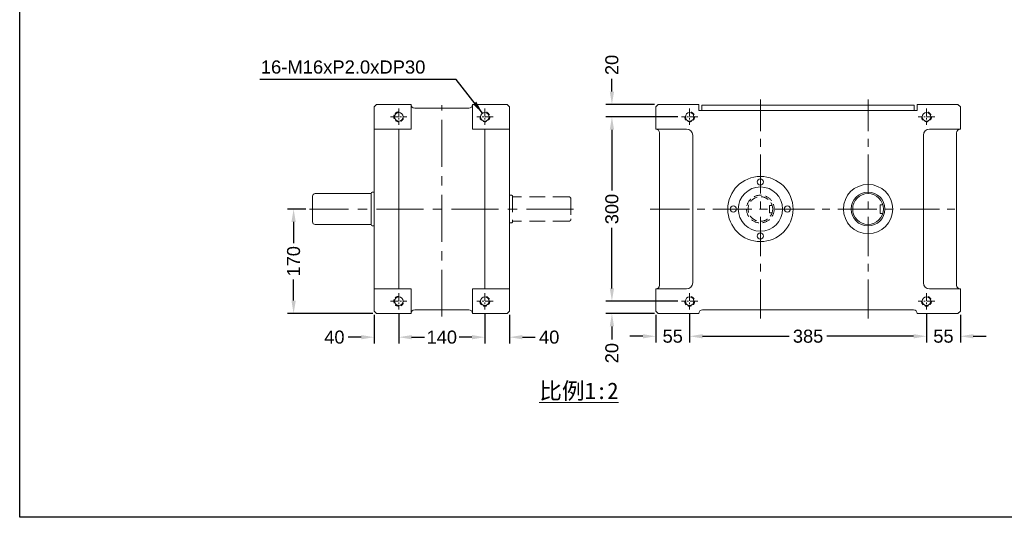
# Model space of a CAD drawing. Header units: inches. Extents: x -25 to 1478, y -56 to 994.
# Tile 1 of 3: x -25 to 775, y -56 to 349. Entities that reach past the tile are written whole.
import ezdxf

# ---------------------------------------------------------------- set-up
doc = ezdxf.new("R2010")
doc.units = ezdxf.units.IN
doc.header["$MEASUREMENT"] = 0
doc.linetypes.add('CENTER', pattern=[50.8, 31.75, -6.35, 6.35, -6.35])
doc.linetypes.add('HIDDEN2', pattern=[4.7625, 3.175, -1.5875])
for name, color, linetype, lineweight in [('0.5縮小', 7, 'Continuous', 20), ('中心線', 1, 'CENTER', 20), ('付虛線', 54, 'HIDDEN2', 15), ('實線', 7, 'Continuous', 35), ('標注', 3, 'Continuous', 20)]:
    doc.layers.add(name, color=color, linetype=linetype, lineweight=lineweight)
doc.layers.add('A主綫', color=7, linetype='Continuous')
doc.styles.get("Standard").update_dxf_attribs({"font": 'arial.ttf'})
doc.dimstyles.new('pu175ds', dxfattribs={"dimtxt": 10.6, "dimasz": 10.5, "dimexe": 5, "dimexo": 3, "dimgap": 3.5, "dimtad": 0, "dimdec": 4, "dimdsep": 46, "dimtxsty": 'Standard', "dimcen": 0, "dimadec": 0, "dimazin": 0, "dimtfac": 1, "dimtdec": 4, "dimtofl": 0, "dimtmove": 0, "dimatfit": 3, "dimfxl": 0, "dimtolj": 1, "dimtzin": 0, "dimarcsym": 0})

# ---------------------------------------------------------------- blocks, each defined once
blk = doc.blocks.new('*D38')
at = {"layer": 'Defpoints', "color": 0, "ltscale": 0.5}
for p in [(197.65, 195.15), (210.58, 195.15), (265.08, 110.15)]:
    blk.add_point(p, dxfattribs=at)
at = {"layer": '標注', "color": 0, "lineweight": -2, "ltscale": 0.5}
for p, q in [((207.58, 195.15), (192.65, 195.15)), ((197.65, 184.65), (197.65, 167.34)), ((197.65, 120.65), (197.65, 137.95)), ((262.08, 110.15), (192.65, 110.15))]:
    blk.add_line(p, q, dxfattribs=at)
at = {"layer": '標注', "color": 0, "ltscale": 0.5}
for points in [[(195.9, 184.65), (199.4, 184.65), (197.65, 195.15)], [(195.9, 120.65), (199.4, 120.65), (197.65, 110.15)]]:
    blk.add_solid(points, dxfattribs=at)
at = {"layer": '標注', "color": 0, "ltscale": 0.5, "insert": (197.65, 152.65), "char_height": 10.6, "attachment_point": 5, "rotation": 90}
blk.add_mtext('\\A1;170', dxfattribs=at)
blk = doc.blocks.new('*D39')
at = {"layer": 'Defpoints', "color": 0, "ltscale": 0.5}
for p in [(263.08, 112.15), (283.08, 113.49), (263.08, 90.93)]:
    blk.add_point(p, dxfattribs=at)
at = {"layer": '標注', "color": 0, "lineweight": -2, "ltscale": 0.5}
for p, q in [((263.08, 109.15), (263.08, 85.93)), ((283.08, 110.49), (283.08, 85.93)), ((252.58, 90.93), (242.08, 90.93)), ((293.58, 90.93), (304.08, 90.93))]:
    blk.add_line(p, q, dxfattribs=at)
at = {"layer": '標注', "color": 0, "ltscale": 0.5}
for points in [[(252.58, 92.68), (252.58, 89.18), (263.08, 90.93)], [(293.58, 92.68), (293.58, 89.18), (283.08, 90.93)]]:
    blk.add_solid(points, dxfattribs=at)
at = {"layer": '標注', "color": 0, "ltscale": 0.5, "insert": (230.8, 90.93), "char_height": 10.6, "attachment_point": 5}
blk.add_mtext('\\A1;40', dxfattribs=at)
blk = doc.blocks.new('*D40')
at = {"layer": 'Defpoints', "color": 0, "ltscale": 0.5}
for p in [(283.08, 113.49), (353.08, 113.49), (353.08, 90.93)]:
    blk.add_point(p, dxfattribs=at)
at = {"layer": '標注', "color": 0, "lineweight": -2, "ltscale": 0.5}
for p, q in [((283.08, 110.49), (283.08, 85.93)), ((353.08, 110.49), (353.08, 85.93)), ((293.58, 90.93), (303.39, 90.93)), ((342.58, 90.93), (332.78, 90.93))]:
    blk.add_line(p, q, dxfattribs=at)
at = {"layer": '標注', "color": 0, "ltscale": 0.5}
for points in [[(293.58, 92.68), (293.58, 89.18), (283.08, 90.93)], [(342.58, 92.68), (342.58, 89.18), (353.08, 90.93)]]:
    blk.add_solid(points, dxfattribs=at)
at = {"layer": '標注', "color": 0, "ltscale": 0.5, "insert": (318.08, 90.93), "char_height": 10.6, "attachment_point": 5}
blk.add_mtext('\\A1;140', dxfattribs=at)
blk = doc.blocks.new('*D41')
at = {"layer": 'Defpoints', "color": 0, "ltscale": 0.5}
for p in [(353.08, 113.49), (373.08, 112.15), (373.08, 90.93)]:
    blk.add_point(p, dxfattribs=at)
at = {"layer": '標注', "color": 0, "lineweight": -2, "ltscale": 0.5}
for p, q in [((353.08, 110.49), (353.08, 85.93)), ((373.08, 109.15), (373.08, 85.93)), ((342.58, 90.93), (332.08, 90.93)), ((383.58, 90.93), (394.08, 90.93))]:
    blk.add_line(p, q, dxfattribs=at)
at = {"layer": '標注', "color": 0, "ltscale": 0.5}
for points in [[(342.58, 92.68), (342.58, 89.18), (353.08, 90.93)], [(383.58, 92.68), (383.58, 89.18), (373.08, 90.93)]]:
    blk.add_solid(points, dxfattribs=at)
at = {"layer": '標注', "color": 0, "ltscale": 0.5, "insert": (405.37, 90.93), "char_height": 10.6, "attachment_point": 5}
blk.add_mtext('\\A1;40', dxfattribs=at)
blk = doc.blocks.new('*D42')
at = {"layer": 'Defpoints', "color": 0, "ltscale": 0.5}
for p in [(492.01, 112.15), (519.51, 113.49), (492.01, 91.68)]:
    blk.add_point(p, dxfattribs=at)
at = {"layer": '標注', "color": 0, "lineweight": -2, "ltscale": 0.5}
for p, q in [((492.01, 109.15), (492.01, 86.68)), ((519.51, 110.49), (519.51, 86.68)), ((481.51, 91.68), (471.01, 91.68)), ((530.01, 91.68), (540.51, 91.68))]:
    blk.add_line(p, q, dxfattribs=at)
at = {"layer": '標注', "color": 0, "ltscale": 0.5}
for points in [[(481.51, 93.43), (481.51, 89.93), (492.01, 91.68)], [(530.01, 93.43), (530.01, 89.93), (519.51, 91.68)]]:
    blk.add_solid(points, dxfattribs=at)
at = {"layer": '標注', "color": 0, "ltscale": 0.5, "insert": (505.76, 91.68), "char_height": 10.6, "attachment_point": 5}
blk.add_mtext('\\A1;55', dxfattribs=at)
blk = doc.blocks.new('*D43')
at = {"layer": 'Defpoints', "color": 0, "ltscale": 0.5}
for p in [(519.51, 113.49), (712.01, 113.49), (712.01, 91.68)]:
    blk.add_point(p, dxfattribs=at)
at = {"layer": '標注', "color": 0, "lineweight": -2, "ltscale": 0.5}
for p, q in [((519.51, 110.49), (519.51, 86.68)), ((712.01, 110.49), (712.01, 86.68)), ((530.01, 91.68), (600.52, 91.68)), ((701.51, 91.68), (631.01, 91.68))]:
    blk.add_line(p, q, dxfattribs=at)
at = {"layer": '標注', "color": 0, "ltscale": 0.5}
for points in [[(530.01, 93.43), (530.01, 89.93), (519.51, 91.68)], [(701.51, 93.43), (701.51, 89.93), (712.01, 91.68)]]:
    blk.add_solid(points, dxfattribs=at)
at = {"layer": '標注', "color": 0, "ltscale": 0.5, "insert": (615.76, 91.68), "char_height": 10.6, "attachment_point": 5}
blk.add_mtext('\\A1;385', dxfattribs=at)
blk = doc.blocks.new('*D44')
at = {"layer": 'Defpoints', "color": 0, "ltscale": 0.5}
for p in [(712.01, 113.49), (739.51, 112.15), (739.51, 91.68)]:
    blk.add_point(p, dxfattribs=at)
at = {"layer": '標注', "color": 0, "lineweight": -2, "ltscale": 0.5}
for p, q in [((712.01, 110.49), (712.01, 86.68)), ((739.51, 109.15), (739.51, 86.68)), ((701.51, 91.68), (691.01, 91.68)), ((750.01, 91.68), (760.51, 91.68))]:
    blk.add_line(p, q, dxfattribs=at)
at = {"layer": '標注', "color": 0, "ltscale": 0.5}
for points in [[(701.51, 93.43), (701.51, 89.93), (712.01, 91.68)], [(750.01, 93.43), (750.01, 89.93), (739.51, 91.68)]]:
    blk.add_solid(points, dxfattribs=at)
at = {"layer": '標注', "color": 0, "ltscale": 0.5, "insert": (725.76, 91.68), "char_height": 10.6, "attachment_point": 5}
blk.add_mtext('\\A1;55', dxfattribs=at)
blk = doc.blocks.new('*D45')
at = {"layer": 'Defpoints', "color": 0, "ltscale": 0.5}
for p in [(512.86, 120.15), (456.33, 110.15), (494.01, 110.15)]:
    blk.add_point(p, dxfattribs=at)
at = {"layer": '標注', "color": 0, "lineweight": -2, "ltscale": 0.5}
for p, q in [((456.33, 130.65), (456.33, 141.15)), ((509.86, 120.15), (451.33, 120.15)), ((491.01, 110.15), (451.33, 110.15)), ((456.33, 99.65), (456.33, 89.15))]:
    blk.add_line(p, q, dxfattribs=at)
at = {"layer": '標注', "color": 0, "ltscale": 0.5}
for points in [[(454.58, 130.65), (458.08, 130.65), (456.33, 120.15)], [(454.58, 99.65), (458.08, 99.65), (456.33, 110.15)]]:
    blk.add_solid(points, dxfattribs=at)
at = {"layer": '標注', "color": 0, "ltscale": 0.5, "insert": (456.33, 77.98), "char_height": 10.6, "attachment_point": 5, "rotation": 90}
blk.add_mtext('\\A1;20', dxfattribs=at)
blk = doc.blocks.new('*D7')
at = {"layer": 'Defpoints', "color": 0, "ltscale": 0.5}
for p in [(456.33, 270.15), (509.86, 270.15), (512.86, 120.15)]:
    blk.add_point(p, dxfattribs=at)
at = {"layer": '標注', "color": 0, "lineweight": -2, "ltscale": 0.5}
for p, q in [((506.86, 270.15), (451.33, 270.15)), ((456.33, 259.65), (456.33, 210.33)), ((456.33, 130.65), (456.33, 179.96)), ((509.86, 120.15), (451.33, 120.15))]:
    blk.add_line(p, q, dxfattribs=at)
at = {"layer": '標注', "color": 0, "ltscale": 0.5}
for points in [[(454.58, 259.65), (458.08, 259.65), (456.33, 270.15)], [(454.58, 130.65), (458.08, 130.65), (456.33, 120.15)]]:
    blk.add_solid(points, dxfattribs=at)
at = {"layer": '標注', "color": 0, "ltscale": 0.5, "insert": (456.33, 195.15), "char_height": 10.6, "attachment_point": 5, "rotation": 90}
blk.add_mtext('\\A1;300', dxfattribs=at)
blk = doc.blocks.new('*D46')
at = {"layer": 'Defpoints', "color": 0, "ltscale": 0.5}
for p in [(456.33, 280.15), (494.01, 280.15), (512.86, 270.15)]:
    blk.add_point(p, dxfattribs=at)
at = {"layer": '標注', "color": 0, "lineweight": -2, "ltscale": 0.5}
for p, q in [((456.33, 290.65), (456.33, 301.15)), ((491.01, 280.15), (451.33, 280.15)), ((509.86, 270.15), (451.33, 270.15)), ((456.33, 259.65), (456.33, 249.15))]:
    blk.add_line(p, q, dxfattribs=at)
at = {"layer": '標注', "color": 0, "ltscale": 0.5}
for points in [[(454.58, 290.65), (458.08, 290.65), (456.33, 280.15)], [(454.58, 259.65), (458.08, 259.65), (456.33, 270.15)]]:
    blk.add_solid(points, dxfattribs=at)
at = {"layer": '標注', "color": 0, "ltscale": 0.5, "insert": (456.33, 312.31), "char_height": 10.6, "attachment_point": 5, "rotation": 90}
blk.add_mtext('\\A1;20', dxfattribs=at)

msp = doc.modelspace()

# ---------------------------------------------------------------- linework, layer by layer
at = {"layer": '0.5縮小'}
for p, q in [((265.08313, 280.14584), (263.08313, 278.14584)), ((265.08313, 280.14584), (293.08313, 280.14584)), ((293.08313, 260.14584), (293.08313, 280.14584)), ((343.08313, 260.14584), (343.08313, 280.14584)), ((371.08313, 280.14584), (343.08313, 280.14584)), ((371.08313, 280.14584), (373.08313, 278.14584)), ((492.01401, 278.14584), (494.01401, 280.14584)), ((527.01401, 280.14584), (494.01401, 280.14584)), ((527.01401, 275.14584), (527.01401, 280.14584)), ((737.51401, 280.14584), (704.51401, 280.14584)), ((704.51401, 275.14584), (704.51401, 280.14584)), ((739.51401, 278.14584), (737.51401, 280.14584)), ((263.08313, 112.14584), (263.08313, 278.14584)), ((296.08313, 277.14584), (318.08313, 277.14584)), ((340.08313, 277.14584), (318.08313, 277.14584)), ((373.08313, 278.14584), (373.08313, 112.14584)), ((492.01401, 278.14584), (492.01401, 260.14584)), ((704.51401, 275.14584), (527.01401, 275.14584)), ((529.51401, 275.14584), (529.51401, 279.64584)), ((702.01401, 279.64584), (529.51401, 279.64584)), ((702.01401, 275.14584), (702.01401, 279.64584)), ((739.51401, 278.14584), (739.51401, 260.14584)), ((293.08313, 260.14584), (263.08313, 260.14584)), ((283.08313, 130.14584), (283.08313, 260.14584)), ((373.08313, 260.14584), (343.08313, 260.14584)), ((353.08313, 130.14584), (353.08313, 260.14584)), ((492.01401, 260.14584), (517.01401, 260.14584)), ((495.01401, 257.14584), (495.01401, 133.14584)), ((739.51401, 260.14584), (714.51401, 260.14584)), ((736.51401, 257.14584), (736.51401, 133.14584)), ((522.01401, 255.14584), (522.01401, 135.14584)), ((709.51401, 255.14584), (709.51401, 135.14584)), ((261.58313, 208.89584), (263.08313, 208.89584)), ((213.08313, 205.64584), (213.08313, 184.64584)), ((215.08313, 207.64584), (260.58313, 207.64584)), ((260.58313, 207.89584), (260.58313, 182.39584)), ((215.08313, 182.64584), (260.58313, 182.64584)), ((261.58313, 181.39584), (263.08313, 181.39584)), ((293.08313, 130.14584), (263.08313, 130.14584)), ((293.08313, 130.14584), (293.08313, 110.14584)), ((343.08313, 130.14584), (343.08313, 110.14584)), ((373.08313, 130.14584), (343.08313, 130.14584)), ((492.01401, 130.14584), (517.01401, 130.14584)), ((492.01401, 130.14584), (492.01401, 112.14584)), ((739.51401, 130.14584), (714.51401, 130.14584)), ((739.51401, 112.14584), (739.51401, 130.14584)), ((265.08313, 110.14584), (263.08313, 112.14584)), ((296.08313, 113.14584), (318.08313, 113.14584)), ((340.08313, 113.14584), (318.08313, 113.14584)), ((371.08313, 110.14584), (373.08313, 112.14584)), ((494.01401, 110.14584), (492.01401, 112.14584)), ((701.51401, 113.14584), (530.01401, 113.14584)), ((739.51401, 112.14584), (737.51401, 110.14584)), ((265.08313, 110.14584), (293.08313, 110.14584)), ((371.08313, 110.14584), (343.08313, 110.14584)), ((527.01401, 110.14584), (494.01401, 110.14584)), ((737.51401, 110.14584), (704.51401, 110.14584))]:
    msp.add_line(p, q, dxfattribs=at)
at = {"layer": '0.5縮小', "lineweight": 13}
for p, q in [((674.26401, 198.64584), (676.51401, 198.64584)), ((674.26401, 198.64584), (674.26401, 191.64584)), ((674.26401, 191.64584), (676.51401, 191.64584))]:
    msp.add_line(p, q, dxfattribs=at)
at = {"layer": '0.5縮小'}
for centre, radius in [((577.01401, 195.14584), 26.5), ((577.01401, 217.14584), 2.5), ((577.01401, 195.14584), 18), ((664.51401, 195.14584), 20), ((555.01401, 195.14584), 2.5), ((599.01401, 195.14584), 2.5), ((577.01401, 173.14584), 2.5)]:
    msp.add_circle(centre, radius, dxfattribs=at)
at = {"layer": '0.5縮小', "lineweight": 13}
for radius in [13.75, 12.5]:
    msp.add_circle((664.51401, 195.14584), radius, dxfattribs=at)
at = {"layer": '0.5縮小'}
for centre, radius, start, end in [((296.08313, 280.14584), 3, 180, 270), ((340.08313, 280.14584), 3, 270, 0), ((492.01401, 257.14584), 3, 0, 90), ((517.01401, 255.14584), 5, 0, 90), ((714.51401, 255.14584), 5, 90, 180), ((739.51401, 257.14584), 3, 90, 180), ((261.58313, 207.89584), 1, 90, 180), ((215.08313, 205.64584), 2, 90, 180), ((215.08313, 184.64584), 2, 180, 270), ((261.58313, 182.39584), 1, 180, 270), ((492.01401, 133.14584), 3, 270, 0), ((517.01401, 135.14584), 5, 270, 0), ((714.51401, 135.14584), 5, 180, 270), ((739.51401, 133.14584), 3, 180, 270), ((296.08313, 110.14584), 3, 90, 180), ((340.08313, 110.14584), 3, 0, 90), ((530.01401, 110.14584), 3, 90, 180), ((701.51401, 110.14584), 3, 0, 90)]:
    msp.add_arc(centre, radius, start, end, dxfattribs=at)
at = {"layer": 'A主綫'}
msp.add_lwpolyline([(-24.97173, 994.46966), (1471.27827, 994.46966), (1471.27827, -55.53034), (-24.97173, -55.53034)], close=True, dxfattribs=at)
at = {"layer": '中心線'}
for p, q in [((577.01401, 106.14584), (577.01401, 284.14584)), ((664.51401, 106.14584), (664.51401, 284.14584)), ((487.51401, 195.14584), (741.01401, 195.14584))]:
    msp.add_line(p, q, dxfattribs=at)
at = {"layer": '中心線', "ltscale": 0.2}
for p, q in [((283.08313, 276.80084), (283.08313, 263.49084)), ((353.08313, 276.80084), (353.08313, 263.49084)), ((519.51401, 276.80084), (519.51401, 263.49084)), ((712.01401, 276.80084), (712.01401, 263.49084)), ((276.42813, 270.14584), (289.73813, 270.14584)), ((359.73813, 270.14584), (346.42813, 270.14584)), ((526.16901, 270.14584), (512.85901, 270.14584)), ((718.66901, 270.14584), (705.35901, 270.14584)), ((276.42813, 120.14584), (289.73813, 120.14584)), ((283.08313, 126.80084), (283.08313, 113.49084)), ((359.73813, 120.14584), (346.42813, 120.14584)), ((353.08313, 126.80084), (353.08313, 113.49084)), ((526.16901, 120.14584), (512.85901, 120.14584)), ((519.51401, 126.80084), (519.51401, 113.49084)), ((718.66901, 120.14584), (705.35901, 120.14584)), ((712.01401, 126.80084), (712.01401, 113.49084))]:
    msp.add_line(p, q, dxfattribs=at)
at = {"layer": '中心線', "ltscale": 1.2}
for p, q in [((318.08313, 107.64584), (318.08313, 279.64584)), ((425.08313, 195.14584), (210.58313, 195.14584))]:
    msp.add_line(p, q, dxfattribs=at)
at = {"layer": '付虛線', "ltscale": 4}
for p, q in [((374.58313, 206.39584), (373.08313, 206.39584)), ((375.58313, 205.39584), (375.58313, 184.89584)), ((421.08313, 205.14584), (375.58313, 205.14584)), ((423.08313, 203.14584), (423.08313, 187.14584)), ((421.08313, 185.14584), (375.58313, 185.14584)), ((374.58313, 183.89584), (373.08313, 183.89584))]:
    msp.add_line(p, q, dxfattribs=at)
at = {"layer": '付虛線', "ltscale": 5}
for p, q in [((584.51401, 198.14584), (586.5534, 198.14584)), ((584.51401, 198.14584), (584.51401, 192.14584)), ((584.51401, 192.14584), (586.5534, 192.14584))]:
    msp.add_line(p, q, dxfattribs=at)
at = {"layer": '付虛線', "ltscale": 2}
for radius in [11.25, 10]:
    msp.add_circle((577.01401, 195.14584), radius, dxfattribs=at)
at = {"layer": '付虛線', "lineweight": 13}
for centre, start, end in [((283.08313, 270.14584), 90, 0), ((353.08313, 270.14584), 180, 90), ((519.51401, 270.14584), 180, 90), ((712.01401, 270.14584), 180, 90), ((283.08313, 120.14584), 90, 0), ((353.08313, 120.14584), 180, 90), ((519.51401, 120.14584), 180, 90), ((712.01401, 120.14584), 180, 90)]:
    msp.add_arc(centre, 4, start, end, dxfattribs=at)
at = {"layer": '付虛線', "ltscale": 4}
for centre, radius, start, end in [((374.58313, 205.39584), 1, 0, 90), ((421.08313, 203.14584), 2, 0, 90), ((374.58313, 184.89584), 1, 270, 0), ((421.08313, 187.14584), 2, 270, 0)]:
    msp.add_arc(centre, radius, start, end, dxfattribs=at)
at = {"layer": '實線', "lineweight": 13, "ltscale": 0.5}
for centre in [(283.08313, 270.14584), (353.08313, 270.14584), (519.51401, 270.14584), (712.01401, 270.14584), (283.08313, 120.14584), (353.08313, 120.14584), (519.51401, 120.14584), (712.01401, 120.14584)]:
    msp.add_circle(centre, 3.5, dxfattribs=at)

# ---------------------------------------------------------------- texts
at = {"layer": '標注', "ltscale": 0.5, "attachment_point": 1}
for s, insert, char_height, width in [('16-M16xP2.0xDP30', (170.99034, 315.9784), 10.7, 31.6899963), ('{\\fSimSun|b0|i0|c134|p2;\\L比例1:2}', (397.2854, 54.10457), 13.5135, 209.5979416)]:
    msp.add_mtext(s, dxfattribs=dict(at, insert=insert, char_height=char_height, width=width))

# ---------------------------------------------------------------- dimensions: what is measured, and where the dimension line sits
at = {"layer": '標注', "ltscale": 0.5}
for base, p1, p2, text, picture, middle in [((456.3321, 280.14584), (512.85901, 270.14584), (494.01401, 280.14584), '20', '*D46', (456.3321, 312.31023)), ((456.3321, 270.14584), (512.85901, 120.14584), (509.85901, 270.14584), '300', '*D7', (456.3321, 195.14584)), ((197.64712, 195.14584), (265.08313, 110.14584), (210.58313, 195.14584), '170', '*D38', (197.64712, 152.64584)), ((456.3321, 110.14584), (512.85901, 120.14584), (494.01401, 110.14584), '20', '*D45', (456.3321, 77.98145))]:
    dim = msp.add_linear_dim(base=base, p1=p1, p2=p2, angle=90, text=text, dimstyle='pu175ds', dxfattribs=at)
    dim.commit()
    dim.dimension.update_dxf_attribs({"geometry": picture, "text_midpoint": middle})
for base, p1, p2, text, picture, middle in [((263.08313, 90.92707), (283.08313, 113.49084), (263.08313, 112.14584), '40', '*D39', (230.79582, 90.92707)), ((353.08313, 90.92707), (283.08313, 113.49084), (353.08313, 113.49084), '140', '*D40', (318.08313, 90.92707)), ((373.08313, 90.92707), (353.08313, 113.49084), (373.08313, 112.14584), '40', '*D41', (405.37045, 90.92707)), ((492.01401, 91.68237), (519.51401, 113.49084), (492.01401, 112.14584), '55', '*D42', (505.76401, 91.68237)), ((712.01401, 91.68237), (519.51401, 113.49084), (712.01401, 113.49084), '385', '*D43', (615.76401, 91.68237)), ((739.51401, 91.68237), (712.01401, 113.49084), (739.51401, 112.14584), '55', '*D44', (725.76401, 91.68237))]:
    dim = msp.add_linear_dim(base=base, p1=p1, p2=p2, text=text, dimstyle='pu175ds', dxfattribs=at)
    dim.commit()
    dim.dimension.update_dxf_attribs({"geometry": picture, "text_midpoint": middle})

# ---------------------------------------------------------------- leaders
msp.add_leader([(351.18921, 273.08915), (329.76812, 300.45255), (170.29333, 300.45255)], dimstyle='pu175ds', override={"dimgap": 3.5, "dimtad": 0}, dxfattribs=at)

doc.saveas('drawing.dxf')
